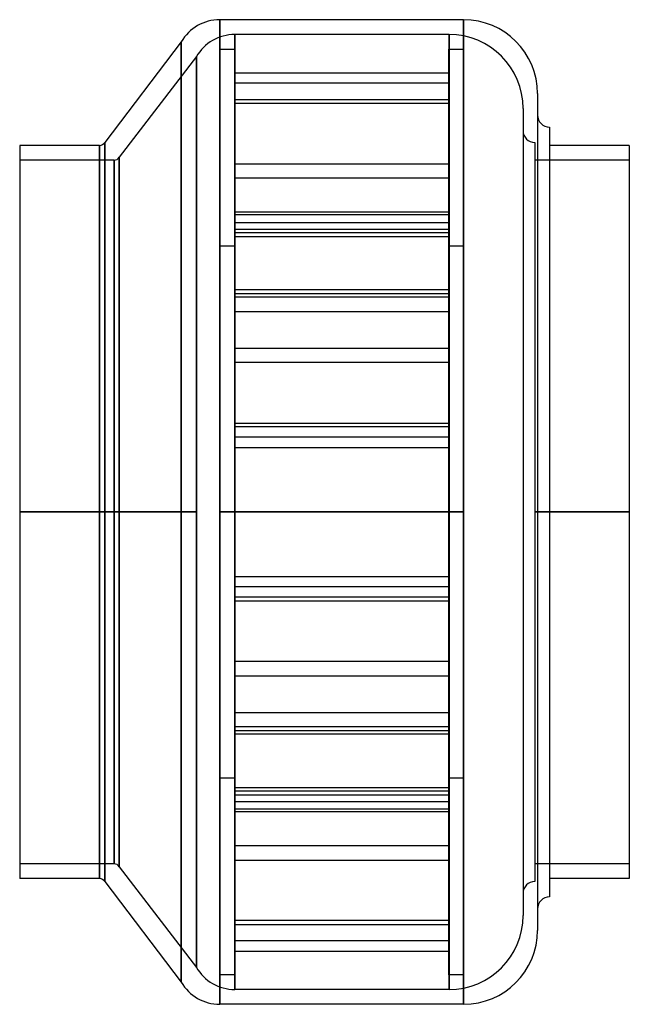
# Model space of a CAD drawing. Header units: millimetres. Extents: x -103 to 103, y -166 to 166.
import ezdxf

# ---------------------------------------------------------------- set-up
doc = ezdxf.new("R2010")
doc.units = ezdxf.units.MM
doc.layers.add('MAIN-1', color=7, linetype='Continuous')
doc.layers.add('MAIN-2', color=7, linetype='Continuous')

msp = doc.modelspace()

# ---------------------------------------------------------------- linework, layer by layer
at = {"layer": 'MAIN-1'}
for p, q in [((-35.4, 166.5), (-35.4, 0)), ((47, 166.5), (-35.4, 166.5)), ((47, 166.5), (47, 0)), ((-48.39, 159), (-74.27, 125)), ((-48.39, 159), (-48.39, 0)), ((72, 141.5), (72, -141.5)), ((76, 130.2), (76, 0)), ((-103, 124), (-103, 0)), ((-76, 124), (-103, 124)), ((-76, 124), (-76, 0)), ((-74.27, 125), (-74.27, 0)), ((103, 124), (76, 124)), ((103, 124), (103, 0)), ((-103, 0), (-103, -124)), ((-103, 0), (-76, 0)), ((-76, 0), (-76, -124)), ((-74.27, 0), (-48.39, 0)), ((-74.27, 0), (-74.27, -125)), ((-48.39, 0), (-48.39, -159)), ((-35.4, 0), (47, 0)), ((-35.4, 0), (-35.4, -166.5)), ((47, 0), (47, -166.5)), ((76, 0), (103, 0)), ((76, 0), (76, -130.2)), ((103, 0), (103, -124)), ((-76, -124), (-103, -124)), ((-74.27, -125), (-48.39, -159)), ((103, -124), (76, -124)), ((47, -166.5), (-35.4, -166.5))]:
    msp.add_line(p, q, dxfattribs=at)
for centre, radius, start, end in [((-35.4, 151.5), 15, 90, 150), ((47, 141.5), 25, 0, 90), ((76, 134.2), 4, 180, 270), ((-76, 126), 2, 270, 330), ((-76, -126), 2, 30, 90), ((76, -134.2), 4, 90, 180), ((47, -141.5), 25, 270, 0), ((-35.4, -151.5), 15, 210, 270)]:
    msp.add_arc(centre, radius, start, end, dxfattribs=at)
at = {"layer": 'MAIN-2'}
for p, q in [((-35.4, 0), (-35.4, 166.5)), ((47, 0), (47, 166.5)), ((-30.3, 161.5), (-30.3, 0)), ((-30.3, 0), (-30.3, 161.5)), ((42.1, 161.5), (-30.3, 161.5)), ((42.1, 161.5), (42.1, 0)), ((42.1, 0), (42.1, 161.5)), ((-48.39, 0), (-48.39, 159)), ((-43.29, 154), (-69.37, 120)), ((-43.29, 154), (-43.29, 0)), ((-43.29, 0), (-43.29, 154)), ((-35.4, 156.5), (-30.4, 156.5)), ((-35.4, -156.5), (-35.4, 156.5)), ((-30.4, 156.5), (-30.4, -156.5)), ((42, -156.5), (42, 156.5)), ((42, 156.5), (47, 156.5)), ((47, 156.5), (47, -156.5)), ((-30.4, 148.51), (42, 148.51)), ((42, 144.98), (-30.4, 144.98)), ((-30.4, 139.51), (42, 139.51)), ((42, 138.21), (-30.4, 138.21)), ((67.1, 136.5), (67.1, -136.5)), ((-76, 0), (-76, 124)), ((-74.27, 0), (-74.27, 125)), ((71.1, 124.95), (71.1, 0)), ((-69.37, 0), (-69.37, 120)), ((-69.37, 120), (-69.37, 0)), ((-71.1, 119), (-103, 119)), ((-71.1, 0), (-71.1, 119)), ((-71.1, 119), (-71.1, 0)), ((-30.4, 117.73), (42, 117.73)), ((103, 119), (71.1, 119)), ((42, 112.9), (-30.4, 112.9)), ((42, 101.42), (-30.4, 101.42)), ((42, 100.49), (-30.4, 100.49)), ((-30.4, 97.89), (42, 97.89)), ((-30.4, 95.66), (42, 95.66)), ((42, 94.41), (-30.4, 94.41)), ((-30.4, 93.12), (42, 93.12)), ((-30.4, 89.9), (-35.4, 89.9)), ((47, 89.9), (42, 89.9)), ((42, 75.18), (-30.4, 75.18)), ((-30.4, 73.88), (42, 73.88)), ((42, 72.63), (-30.4, 72.63)), ((-30.4, 67.8), (42, 67.8)), ((-30.4, 55.4), (42, 55.4)), ((42, 50.57), (-30.4, 50.57)), ((-30.4, 30.08), (42, 30.08)), ((42, 28.79), (-30.4, 28.79)), ((42, 25.31), (-30.4, 25.31)), ((-30.4, 21.78), (42, 21.78)), ((-30.4, 21.78), (42, 21.78)), ((-71.1, 0), (-103, 0)), ((-71.1, 0), (-71.1, -119)), ((-69.37, 0), (-69.37, -120)), ((-43.29, 0), (-69.37, 0)), ((-43.29, 0), (-43.29, -154)), ((-30.3, 0), (-30.3, -161.5)), ((0, 0), (-30.3, 0)), ((0, 0), (0, 0)), ((0, 0), (0, 0)), ((42.1, 0), (0, 0)), ((0, 0), (0, 0)), ((0, 0), (0, 0)), ((0, 0), (0, 0)), ((0, 0), (0, 0)), ((0, 0), (0, 0)), ((0, 0), (0, 0)), ((0, 0), (0, 0)), ((0, 0), (0, 0)), ((0, 0), (0, 0)), ((0, 0), (0, 0)), ((0, 0), (0, 0)), ((0, 0), (0, 0)), ((0, 0), (0, 0)), ((0, 0), (0, 0)), ((0, 0), (0, 0)), ((0, 0), (0, 0)), ((42.1, 0), (42.1, -161.5)), ((103, 0), (71.1, 0)), ((71.1, 0), (71.1, -124.95)), ((-76, 0), (-103, 0)), ((-103, 0), (-71.1, 0)), ((-76, -124), (-76, 0)), ((-74.27, -125), (-74.27, 0)), ((-48.39, 0), (-74.27, 0)), ((-71.1, -119), (-71.1, 0)), ((-69.37, 0), (-43.29, 0)), ((-69.37, -120), (-69.37, 0)), ((-48.39, -159), (-48.39, 0)), ((-43.29, -154), (-43.29, 0)), ((-35.4, -166.5), (-35.4, 0)), ((0, 0), (-35.4, 0)), ((-30.3, 0), (0, 0)), ((-30.3, -161.5), (-30.3, 0)), ((47, 0), (0, 0)), ((0, 0), (0, 0)), ((0, 0), (0, 0)), ((0, 0), (0, 0)), ((0, 0), (0, 0)), ((0, 0), (0, 0)), ((0, 0), (0, 0)), ((0, 0), (0, 0)), ((0, 0), (0, 0)), ((0, 0), (0, 0)), ((0, 0), (0, 0)), ((0, 0), (0, 0)), ((0, 0), (0, 0)), ((0, 0), (0, 0)), ((0, 0), (0, 0)), ((0, 0), (0, 0)), ((0, 0), (0, 0)), ((0, 0), (0, 0)), ((0, 0), (42.1, 0)), ((0, 0), (0, 0)), ((0, 0), (0, 0)), ((0, 0), (0, 0)), ((0, 0), (0, 0)), ((42.1, -161.5), (42.1, 0)), ((47, -166.5), (47, 0)), ((71.1, 0), (103, 0)), ((103, 0), (76, 0)), ((-30.4, -21.78), (42, -21.78)), ((-30.4, -21.78), (42, -21.78)), ((42, -25.31), (-30.4, -25.31)), ((42, -25.31), (-30.4, -25.31)), ((42, -28.79), (-30.4, -28.79)), ((-30.4, -30.08), (42, -30.08)), ((42, -50.57), (-30.4, -50.57)), ((-30.4, -55.4), (42, -55.4)), ((-30.4, -67.8), (42, -67.8)), ((42, -72.63), (-30.4, -72.63)), ((-30.4, -73.88), (42, -73.88)), ((42, -75.18), (-30.4, -75.18)), ((-35.4, -89.9), (-30.4, -89.9)), ((42, -89.9), (47, -89.9)), ((-30.4, -93.12), (42, -93.12)), ((42, -94.41), (-30.4, -94.41)), ((-30.4, -95.66), (42, -95.66)), ((-30.4, -97.89), (42, -97.89)), ((42, -100.49), (-30.4, -100.49)), ((42, -101.42), (-30.4, -101.42)), ((42, -112.9), (-30.4, -112.9)), ((-71.1, -119), (-103, -119)), ((-30.4, -117.73), (42, -117.73)), ((103, -119), (71.1, -119)), ((-69.37, -120), (-43.29, -154)), ((42, -138.21), (-30.4, -138.21)), ((-30.4, -139.51), (42, -139.51)), ((42, -144.98), (-30.4, -144.98)), ((-30.4, -148.51), (42, -148.51)), ((-30.4, -156.5), (-35.4, -156.5)), ((47, -156.5), (42, -156.5)), ((42.1, -161.5), (-30.3, -161.5))]:
    msp.add_line(p, q, dxfattribs=at)
for centre, radius, start, end in [((-30.3, 146.5), 15, 90, 150), ((42.1, 136.5), 25, 0, 90), ((71.1, 128.95), 4, 180, 270), ((-71.1, 121), 2, 270, 330), ((-71.1, -121), 2, 30, 90), ((71.1, -128.95), 4, 90, 180), ((42.1, -136.5), 25, 270, 0), ((-30.3, -146.5), 15, 210, 270)]:
    msp.add_arc(centre, radius, start, end, dxfattribs=at)

doc.saveas('drawing.dxf')
